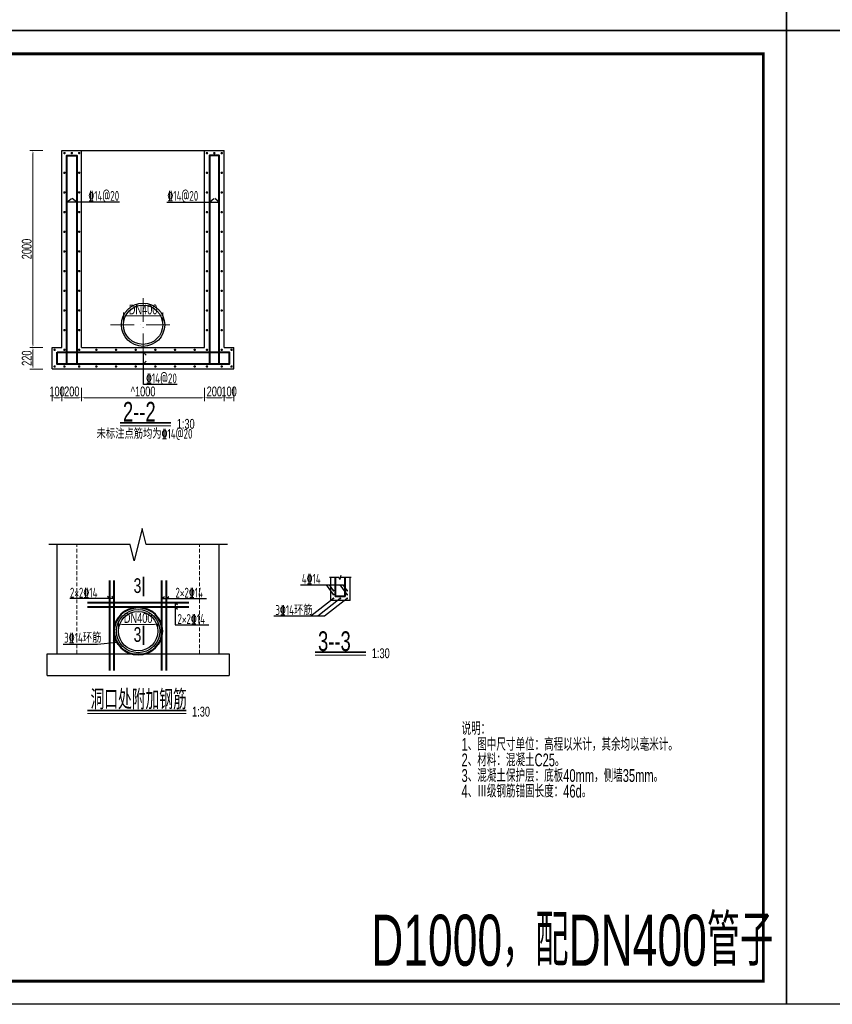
# Model space of a CAD drawing. Extents: x 515228 to 519464, y 3773519 to 3775499.
# Tile 2 of 14: x 515848 to 516675, y 3773519 to 3774520. Entities that reach past the tile are written whole.
import ezdxf
from ezdxf.enums import TextEntityAlignment as Align

# ---------------------------------------------------------------- set-up
doc = ezdxf.new("R2010")
doc.units = 0
doc.header["$PDMODE"] = 35
doc.header["$PDSIZE"] = 0.2
doc.linetypes.add('ACAD_ISO10W100', pattern=[18, 12, -3, 0, -3])
doc.linetypes.add('DASHED', pattern=[19.05, 12.7, -6.35])
doc.layers.get('0').update_dxf_attribs({"linetype": 'CONTINUOUS'})
doc.layers.get('Defpoints').update_dxf_attribs({"linetype": 'CONTINUOUS'})
for name, color, linetype, lineweight in [('1XSX', 255, 'CONTINUOUS', 20), ('2CSX', 1, 'CONTINUOUS', 35), ('文本标注与细实线', 7, 'CONTINUOUS', 13), ('粗实线', 1, 'CONTINUOUS', 40), ('虚线层', 2, 'DASHED', 9), ('钢筋', 1, 'CONTINUOUS', 40)]:
    doc.layers.add(name, color=color, linetype=linetype, lineweight=lineweight)
doc.styles.add('hz-e', font='hztxt_e.shx', dxfattribs={"width": 0.7, "bigfont": 'hztxt.shx'})
doc.styles.add('HZTXT', font='hztxt_e.shx', dxfattribs={"width": 0.7, "height": 0.7, "bigfont": 'hztxt.shx'})
doc.styles.add('三级钢', font='tssdeng.shx', dxfattribs={"width": 0.75, "bigfont": 'hztxt.shx'})
doc.dimstyles.new('1：100', dxfattribs={"dimtxt": 30, "dimasz": 10, "dimexe": 5, "dimexo": 10, "dimgap": 4, "dimtad": 1, "dimdec": 1, "dimdsep": 46, "dimtxsty": 'HZTXT', "dimblk": 'OBLIQUE', "dimcen": 15, "dimclrd": 3, "dimclre": 3, "dimclrt": 256, "dimadec": 0, "dimazin": 0, "dimtfac": 1, "dimtdec": 1, "dimtmove": 0, "dimatfit": 3, "dimldrblk": 'OBLIQUE', "dimfxl": 0, "dimlwd": -1, "dimlwe": 0, "dimarcsym": 0})

# ---------------------------------------------------------------- blocks, each defined once
blk = doc.blocks.new('*D98')
at = {"layer": 'Defpoints', "color": 0}
for p in [(515986.4, 3774386.6), (515861.4, 3774186.6), (515890.9, 3774186.6)]:
    blk.add_point(p, dxfattribs=at)
at = {"layer": '文本标注与细实线', "color": 3, "lineweight": 0}
for p, q in [((515871.4, 3774386.6), (515858.1, 3774386.6)), ((515871.4, 3774186.6), (515858.1, 3774186.6))]:
    blk.add_line(p, q, dxfattribs=at)
at = {"layer": '文本标注与细实线', "color": 3}
blk.add_line((515861.4, 3774383.3), (515861.4, 3774190), dxfattribs=at)
for points in [[(515860.8, 3774383.3), (515861.9, 3774383.3), (515861.4, 3774386.6)], [(515860.8, 3774190), (515861.9, 3774190), (515861.4, 3774186.6)]]:
    blk.add_solid(points, dxfattribs=at)
at = {"layer": '文本标注与细实线', "insert": (515855.1, 3774286.6), "char_height": 10, "attachment_point": 5, "rotation": 90, "style": 'hz-e'}
blk.add_mtext('2000', dxfattribs=at)
blk = doc.blocks.new('_Oblique')
at = {"color": 0, "linetype": 'ByBlock', "lineweight": -2}
blk.add_line((-0.5, -0.5), (0.5, 0.5), dxfattribs=at)
blk = doc.blocks.new('*D99')
at = {"layer": 'Defpoints', "color": 0}
for p in [(515880.8, 3774186.6), (515861.4, 3774164.6), (515880.9, 3774164.6)]:
    blk.add_point(p, dxfattribs=at)
at = {"layer": '文本标注与细实线', "color": 3, "lineweight": 0}
for p, q in [((515871.4, 3774186.6), (515858.1, 3774186.6)), ((515871.4, 3774164.6), (515858.1, 3774164.6))]:
    blk.add_line(p, q, dxfattribs=at)
at = {"layer": '文本标注与细实线', "color": 3}
blk.add_line((515861.4, 3774183.3), (515861.4, 3774168), dxfattribs=at)
for points in [[(515860.8, 3774183.3), (515861.9, 3774183.3), (515861.4, 3774186.6)], [(515860.8, 3774168), (515861.9, 3774168), (515861.4, 3774164.6)]]:
    blk.add_solid(points, dxfattribs=at)
at = {"layer": '文本标注与细实线', "insert": (515855.1, 3774175.6), "char_height": 10, "attachment_point": 5, "rotation": 90, "style": 'hz-e'}
blk.add_mtext('220', dxfattribs=at)
blk = doc.blocks.new('*D100')
at = {"layer": 'Defpoints', "color": 0}
for p in [(515890.9, 3774186.6), (515880.9, 3774164.6), (515890.9, 3774135.3)]:
    blk.add_point(p, dxfattribs=at)
at = {"layer": '文本标注与细实线', "color": 3, "lineweight": 0}
for p, q in [((515880.9, 3774145.3), (515880.9, 3774132)), ((515890.9, 3774145.3), (515890.9, 3774132))]:
    blk.add_line(p, q, dxfattribs=at)
at = {"layer": '文本标注与细实线', "color": 3}
blk.add_line((515884.2, 3774135.3), (515887.6, 3774135.3), dxfattribs=at)
for points in [[(515884.2, 3774135.9), (515884.2, 3774134.8), (515880.9, 3774135.3)], [(515887.6, 3774135.9), (515887.6, 3774134.8), (515890.9, 3774135.3)]]:
    blk.add_solid(points, dxfattribs=at)
at = {"layer": '文本标注与细实线', "insert": (515885.9, 3774141.7), "char_height": 10, "attachment_point": 5, "style": 'hz-e'}
blk.add_mtext('100', dxfattribs=at)
blk = doc.blocks.new('*D101')
at = {"layer": 'Defpoints', "color": 0}
for p in [(515890.9, 3774186.6), (515910.9, 3774186.6), (515910.9, 3774135.3)]:
    blk.add_point(p, dxfattribs=at)
at = {"layer": '文本标注与细实线', "color": 3, "lineweight": 0}
for p, q in [((515890.9, 3774145.3), (515890.9, 3774132)), ((515910.9, 3774145.3), (515910.9, 3774132))]:
    blk.add_line(p, q, dxfattribs=at)
at = {"layer": '文本标注与细实线', "color": 3}
blk.add_line((515894.2, 3774135.3), (515907.6, 3774135.3), dxfattribs=at)
for points in [[(515894.2, 3774135.9), (515894.2, 3774134.8), (515890.9, 3774135.3)], [(515907.6, 3774135.9), (515907.6, 3774134.8), (515910.9, 3774135.3)]]:
    blk.add_solid(points, dxfattribs=at)
at = {"layer": '文本标注与细实线', "insert": (515900.9, 3774141.7), "char_height": 10, "attachment_point": 5, "style": 'hz-e'}
blk.add_mtext('200', dxfattribs=at)
blk = doc.blocks.new('*D102')
at = {"layer": 'Defpoints', "color": 0}
for p in [(515910.9, 3774186.6), (516035.9, 3774186.6), (516035.9, 3774135.3)]:
    blk.add_point(p, dxfattribs=at)
at = {"layer": '文本标注与细实线', "color": 3, "lineweight": 0}
for p, q in [((515910.9, 3774145.3), (515910.9, 3774132)), ((516035.9, 3774145.3), (516035.9, 3774132))]:
    blk.add_line(p, q, dxfattribs=at)
at = {"layer": '文本标注与细实线', "color": 3}
blk.add_line((515914.2, 3774135.3), (516032.6, 3774135.3), dxfattribs=at)
for points in [[(515914.2, 3774135.9), (515914.2, 3774134.8), (515910.9, 3774135.3)], [(516032.6, 3774135.9), (516032.6, 3774134.8), (516035.9, 3774135.3)]]:
    blk.add_solid(points, dxfattribs=at)
at = {"layer": '文本标注与细实线', "insert": (515973.4, 3774141.7), "char_height": 10, "attachment_point": 5, "style": 'hz-e'}
blk.add_mtext('^ 1000', dxfattribs=at)
blk = doc.blocks.new('*D103')
at = {"layer": 'Defpoints', "color": 0}
for p in [(516035.9, 3774186.6), (516055.9, 3774186.6), (516055.9, 3774135.3)]:
    blk.add_point(p, dxfattribs=at)
at = {"layer": '文本标注与细实线', "color": 3, "lineweight": 0}
for p, q in [((516035.9, 3774145.3), (516035.9, 3774132)), ((516055.9, 3774145.3), (516055.9, 3774132))]:
    blk.add_line(p, q, dxfattribs=at)
at = {"layer": '文本标注与细实线', "color": 3}
blk.add_line((516039.2, 3774135.3), (516052.6, 3774135.3), dxfattribs=at)
for points in [[(516039.2, 3774135.9), (516039.2, 3774134.8), (516035.9, 3774135.3)], [(516052.6, 3774135.9), (516052.6, 3774134.8), (516055.9, 3774135.3)]]:
    blk.add_solid(points, dxfattribs=at)
at = {"layer": '文本标注与细实线', "insert": (516045.9, 3774141.7), "char_height": 10, "attachment_point": 5, "style": 'hz-e'}
blk.add_mtext('200', dxfattribs=at)
blk = doc.blocks.new('*D104')
at = {"layer": 'Defpoints', "color": 0}
for p in [(516055.9, 3774186.6), (516065.9, 3774186.6), (516065.9, 3774135.3)]:
    blk.add_point(p, dxfattribs=at)
at = {"layer": '文本标注与细实线', "color": 3, "lineweight": 0}
for p, q in [((516055.9, 3774145.3), (516055.9, 3774132)), ((516065.9, 3774145.3), (516065.9, 3774132))]:
    blk.add_line(p, q, dxfattribs=at)
at = {"layer": '文本标注与细实线', "color": 3}
blk.add_line((516059.2, 3774135.3), (516062.6, 3774135.3), dxfattribs=at)
for points in [[(516059.2, 3774135.9), (516059.2, 3774134.8), (516055.9, 3774135.3)], [(516062.6, 3774135.9), (516062.6, 3774134.8), (516065.9, 3774135.3)]]:
    blk.add_solid(points, dxfattribs=at)
at = {"layer": '文本标注与细实线', "insert": (516060.9, 3774141.7), "char_height": 10, "attachment_point": 5, "style": 'hz-e'}
blk.add_mtext('100', dxfattribs=at)
blk = doc.blocks.new('*D117')
at = {"layer": 'Defpoints', "color": 0}
for p in [(515948.4, 3773905), (515948.4, 3773898.1), (515988.4, 3773898.1)]:
    blk.add_point(p, dxfattribs=at)
at = {"layer": '文本标注与细实线', "color": 3, "lineweight": 0}
for p, q in [((515948.4, 3773901.5), (515948.4, 3773908.4)), ((515988.4, 3773901.5), (515988.4, 3773908.4))]:
    blk.add_line(p, q, dxfattribs=at)
at = {"layer": '文本标注与细实线', "color": 3}
blk.add_line((515985.1, 3773905), (515951.7, 3773905), dxfattribs=at)
for points in [[(515951.7, 3773905.6), (515951.7, 3773904.5), (515948.4, 3773905)], [(515985.1, 3773905.6), (515985.1, 3773904.5), (515988.4, 3773905)]]:
    blk.add_solid(points, dxfattribs=at)
at = {"layer": '文本标注与细实线', "insert": (515968.4, 3773911.4), "char_height": 10, "attachment_point": 5, "style": 'hz-e'}
blk.add_mtext('DN400', dxfattribs=at)
blk = doc.blocks.new('*D118')
at = {"layer": 'Defpoints', "color": 0}
for p in [(515953.4, 3774218.8), (515953.4, 3774209.6), (515993.4, 3774209.6)]:
    blk.add_point(p, dxfattribs=at)
at = {"layer": '文本标注与细实线', "color": 3, "lineweight": 0}
for p, q in [((515953.4, 3774213), (515953.4, 3774222.1)), ((515993.4, 3774213), (515993.4, 3774222.1))]:
    blk.add_line(p, q, dxfattribs=at)
at = {"layer": '文本标注与细实线', "color": 3}
blk.add_line((515990.1, 3774218.8), (515956.7, 3774218.8), dxfattribs=at)
for points in [[(515956.7, 3774219.3), (515956.7, 3774218.2), (515953.4, 3774218.8)], [(515990.1, 3774219.3), (515990.1, 3774218.2), (515993.4, 3774218.8)]]:
    blk.add_solid(points, dxfattribs=at)
at = {"layer": '文本标注与细实线', "insert": (515973.4, 3774225.1), "char_height": 10, "attachment_point": 5, "style": 'hz-e'}
blk.add_mtext('DN400', dxfattribs=at)

msp = doc.modelspace()

# ---------------------------------------------------------------- linework, layer by layer
for p, q in [((515890.894, 3774386.623), (516055.894, 3774386.623)), ((515890.894, 3774186.623), (515890.894, 3774386.623)), ((515910.894, 3774186.623), (515910.894, 3774386.623)), ((516035.894, 3774186.623), (516035.894, 3774386.623)), ((516055.894, 3774186.623), (516055.894, 3774386.623)), ((515949.268, 3774334.317), (515895.894, 3774334.317)), ((515997.519, 3774334.317), (516050.894, 3774334.317)), ((515880.894, 3774164.623), (515880.894, 3774186.623)), ((515880.894, 3774186.623), (515890.894, 3774186.623)), ((515910.894, 3774186.623), (516035.894, 3774186.623)), ((516055.894, 3774186.623), (516065.894, 3774186.623)), ((516065.894, 3774164.623), (516065.894, 3774186.623)), ((515880.894, 3774164.623), (516065.894, 3774164.623)), ((516007.948, 3774148.797), (515974, 3774148.797)), ((516133.47, 3773945.031), (516176.891, 3773945.031)), ((516166.99, 3773935.311), (516160.024, 3773945.031)), ((516166.99, 3773939.311), (516162.891, 3773945.031)), ((516180.99, 3773935.311), (516174.024, 3773945.031)), ((516180.99, 3773939.311), (516176.891, 3773945.031)), ((515939.598, 3773931.337), (515937.09, 3773933.3)), ((515944.161, 3773931.337), (515941.653, 3773933.3)), ((515992.626, 3773931.337), (515995.134, 3773933.3)), ((515997.19, 3773931.337), (515999.698, 3773933.3)), ((515944.161, 3773931.337), (515898.756, 3773931.337)), ((515992.626, 3773931.337), (516038.032, 3773931.337)), ((516005.995, 3773926.962), (516005.995, 3773904.518)), ((516005.995, 3773926.962), (516008.503, 3773925)), ((516005.995, 3773922.399), (516008.503, 3773920.436)), ((516166.99, 3773931.311), (516144.131, 3773913.359)), ((516173.99, 3773931.311), (516151.131, 3773913.359)), ((516180.99, 3773931.311), (516158.131, 3773913.359)), ((516183.99, 3773929.311), (516163.99, 3773929.311)), ((516158.131, 3773913.359), (516106.386, 3773913.359)), ((516005.995, 3773904.518), (516040.176, 3773904.518)), ((515875.894, 3773875.117), (516060.894, 3773875.117)), ((515875.894, 3773853.117), (516060.894, 3773853.117))]:
    msp.add_line(p, q)
at = {"linetype": 'Continuous'}
for p, q in [((515895.894, 3774334.317), (515900.438, 3774337.995)), ((515905.894, 3774334.317), (515901.349, 3774337.995)), ((516040.894, 3774334.317), (516045.438, 3774337.995)), ((516050.894, 3774334.317), (516046.349, 3774337.995)), ((515974, 3774148.797), (515974, 3774181.623)), ((515974, 3774181.623), (515976.493, 3774178.791)), ((515974, 3774169.623), (515976.493, 3774172.455)), ((515885.894, 3773875.117), (515885.894, 3773986.003)), ((516050.894, 3773875.117), (516050.894, 3773986.003)), ((515892.246, 3773884.735), (515926.898, 3773884.735)), ((515926.898, 3773884.735), (515946.906, 3773886.808)), ((515946.906, 3773886.808), (515942.945, 3773889.144)), ((515875.894, 3773853.117), (515875.894, 3773875.117)), ((516060.894, 3773875.117), (516060.894, 3773853.117))]:
    msp.add_line(p, q, dxfattribs=at)
for points in [[(516627.89, 3774508.674), (515227.89, 3774508.674), (515227.89, 3775498.674), (516627.89, 3775498.674)], [(518027.89, 3774508.674), (516627.89, 3774508.674), (516627.89, 3775498.674), (518027.89, 3775498.674)], [(516627.89, 3773518.674), (515227.89, 3773518.674), (515227.89, 3774508.674), (516627.89, 3774508.674)], [(518027.89, 3773518.674), (516627.89, 3773518.674), (516627.89, 3774508.674), (518027.89, 3774508.674)]]:
    msp.add_lwpolyline(points, close=True)
at = {"const_width": 2.828}
msp.add_lwpolyline([(515286.813, 3774485.004), (516604.321, 3774485.004), (516604.321, 3773542.243), (515286.813, 3773542.243), (515286.813, 3774485.004)], dxfattribs=at)
at = {"linetype": 'Continuous'}
msp.add_lwpolyline([(516059.144, 3773986.003), (515976.644, 3773986.003), (515972.519, 3774002.503), (515964.269, 3773969.503), (515960.144, 3773986.003), (515877.644, 3773986.003)], dxfattribs=at)
for points in [[(516184.99, 3773952.571), (516174.99, 3773952.571), (516174.49, 3773954.571), (516173.49, 3773950.571), (516172.99, 3773952.571), (516162.99, 3773952.571)], [(516163.99, 3773952.571), (516163.99, 3773929.311)], [(516183.99, 3773929.311), (516183.99, 3773952.571)]]:
    msp.add_lwpolyline(points)
for radius in [22, 20]:
    msp.add_circle((515973.394, 3774209.623), radius, dxfattribs=at)
for radius in [22, 20]:
    msp.add_circle((515968.394, 3773898.117), radius)
at = {"layer": '1XSX'}
for p, q in [((515950.014, 3774106.894), (516001.726, 3774106.894)), ((516148.465, 3773873.635), (516200.177, 3773873.635)), ((515916.999, 3773814.275), (516017.321, 3773814.275))]:
    msp.add_line(p, q, dxfattribs=at)
at = {"layer": '2CSX'}
for p, q in [((515950.014, 3774109.934), (516001.726, 3774109.934)), ((515973.919, 3773933.753), (515973.919, 3773953.145)), ((515973.919, 3773884.033), (515973.919, 3773903.426)), ((516148.465, 3773876.675), (516200.177, 3773876.675)), ((515916.999, 3773817.315), (516017.321, 3773817.315))]:
    msp.add_line(p, q, dxfattribs=at)
at = {"layer": '2CSX', "const_width": 0.243}
for points in [[(515950.014, 3774109.934), (516001.726, 3774109.934)], [(516148.465, 3773876.675), (516200.177, 3773876.675)], [(515916.999, 3773817.315), (516017.321, 3773817.315)]]:
    msp.add_lwpolyline(points, dxfattribs=at)
at = {"layer": '文本标注与细实线'}
for points, const_width in [([(515892.769, 3774384.123, 1), (515894.019, 3774384.123, 1)], 1.25), ([(515900.269, 3774384.123, 1), (515901.519, 3774384.123, 1)], 1.25), ([(515907.769, 3774384.123, 1), (515909.019, 3774384.123, 1)], 1.25), ([(516039.019, 3774384.123, -1), (516037.769, 3774384.123, -1)], 1.25), ([(516046.519, 3774384.123, -1), (516045.269, 3774384.123, -1)], 1.25), ([(516054.019, 3774384.123, -1), (516052.769, 3774384.123, -1)], 1.25), ([(515892.769, 3774364.123, 1), (515894.019, 3774364.123, 1)], 1.25), ([(515907.769, 3774364.123, 1), (515909.019, 3774364.123, 1)], 1.25), ([(516039.019, 3774364.123, -1), (516037.769, 3774364.123, -1)], 1.25), ([(516054.019, 3774364.123, -1), (516052.769, 3774364.123, -1)], 1.25), ([(515892.769, 3774344.123, 1), (515894.019, 3774344.123, 1)], 1.25), ([(515907.769, 3774344.123, 1), (515909.019, 3774344.123, 1)], 1.25), ([(516039.019, 3774344.123, -1), (516037.769, 3774344.123, -1)], 1.25), ([(516054.019, 3774344.123, -1), (516052.769, 3774344.123, -1)], 1.25), ([(515892.769, 3774324.123, 1), (515894.019, 3774324.123, 1)], 1.25), ([(515907.769, 3774324.123, 1), (515909.019, 3774324.123, 1)], 1.25), ([(516039.019, 3774324.123, -1), (516037.769, 3774324.123, -1)], 1.25), ([(516054.019, 3774324.123, -1), (516052.769, 3774324.123, -1)], 1.25), ([(515892.769, 3774304.123, 1), (515894.019, 3774304.123, 1)], 1.25), ([(515907.769, 3774304.123, 1), (515909.019, 3774304.123, 1)], 1.25), ([(516039.019, 3774304.123, -1), (516037.769, 3774304.123, -1)], 1.25), ([(516054.019, 3774304.123, -1), (516052.769, 3774304.123, -1)], 1.25), ([(515892.769, 3774284.123, 1), (515894.019, 3774284.123, 1)], 1.25), ([(515907.769, 3774284.123, 1), (515909.019, 3774284.123, 1)], 1.25), ([(516039.019, 3774284.123, -1), (516037.769, 3774284.123, -1)], 1.25), ([(516054.019, 3774284.123, -1), (516052.769, 3774284.123, -1)], 1.25), ([(515892.769, 3774264.123, 1), (515894.019, 3774264.123, 1)], 1.25), ([(515907.769, 3774264.123, 1), (515909.019, 3774264.123, 1)], 1.25), ([(516039.019, 3774264.123, -1), (516037.769, 3774264.123, -1)], 1.25), ([(516054.019, 3774264.123, -1), (516052.769, 3774264.123, -1)], 1.25), ([(515892.769, 3774244.123, 1), (515894.019, 3774244.123, 1)], 1.25), ([(515907.769, 3774244.123, 1), (515909.019, 3774244.123, 1)], 1.25), ([(516039.019, 3774244.123, -1), (516037.769, 3774244.123, -1)], 1.25), ([(516054.019, 3774244.123, -1), (516052.769, 3774244.123, -1)], 1.25), ([(515892.769, 3774224.123, 1), (515894.019, 3774224.123, 1)], 1.25), ([(515907.769, 3774224.123, 1), (515909.019, 3774224.123, 1)], 1.25), ([(516039.019, 3774224.123, -1), (516037.769, 3774224.123, -1)], 1.25), ([(516054.019, 3774224.123, -1), (516052.769, 3774224.123, -1)], 1.25), ([(515892.769, 3774204.123, 1), (515894.019, 3774204.123, 1)], 1.25), ([(515907.769, 3774204.123, 1), (515909.019, 3774204.123, 1)], 1.25), ([(516039.019, 3774204.123, -1), (516037.769, 3774204.123, -1)], 1.25), ([(516054.019, 3774204.123, -1), (516052.769, 3774204.123, -1)], 1.25), ([(515882.769, 3774184.123, 1), (515884.019, 3774184.123, 1)], 1.25), ([(515892.769, 3774184.123, 1), (515894.019, 3774184.123, 1)], 1.25), ([(515907.769, 3774184.123, 1), (515909.019, 3774184.123, 1)], 1.25), ([(515925.269, 3774184.123, 1), (515926.519, 3774184.123, 1)], 1.25), ([(515945.269, 3774184.123, 1), (515946.519, 3774184.123, 1)], 1.25), ([(515965.269, 3774184.123, 1), (515966.519, 3774184.123, 1)], 1.25), ([(515985.269, 3774184.123, 1), (515986.519, 3774184.123, 1)], 1.25), ([(516005.269, 3774184.123, 1), (516006.519, 3774184.123, 1)], 1.25), ([(516025.269, 3774184.123, 1), (516026.519, 3774184.123, 1)], 1.25), ([(516039.019, 3774184.123, -1), (516037.769, 3774184.123, -1)], 1.25), ([(516054.019, 3774184.123, -1), (516052.769, 3774184.123, -1)], 1.25), ([(516062.769, 3774184.123, 1), (516064.019, 3774184.123, 1)], 1.25), ([(515882.769, 3774167.123, 1), (515884.019, 3774167.123, 1)], 1.25), ([(515892.769, 3774167.123, 1), (515894.019, 3774167.123, 1)], 1.25), ([(515907.769, 3774167.123, 1), (515909.019, 3774167.123, 1)], 1.25), ([(515925.269, 3774167.123, 1), (515926.519, 3774167.123, 1)], 1.25), ([(515945.269, 3774167.123, 1), (515946.519, 3774167.123, 1)], 1.25), ([(515965.269, 3774167.123, 1), (515966.519, 3774167.123, 1)], 1.25), ([(515985.269, 3774167.123, 1), (515986.519, 3774167.123, 1)], 1.25), ([(516005.269, 3774167.123, 1), (516006.519, 3774167.123, 1)], 1.25), ([(516025.269, 3774167.123, 1), (516026.519, 3774167.123, 1)], 1.25), ([(516039.019, 3774167.123, -1), (516037.769, 3774167.123, -1)], 1.25), ([(516054.019, 3774167.123, -1), (516052.769, 3774167.123, -1)], 1.25), ([(516062.769, 3774167.123, 1), (516064.019, 3774167.123, 1)], 1.25), ([(516167.49, 3773939.311, -1), (516166.49, 3773939.311, -1)], 1), ([(516167.49, 3773935.311, -1), (516166.49, 3773935.311, -1)], 1), ([(516167.49, 3773931.311, -1), (516166.49, 3773931.311, -1)], 1), ([(516174.49, 3773931.311, -1), (516173.49, 3773931.311, -1)], 1), ([(516181.49, 3773939.311, -1), (516180.49, 3773939.311, -1)], 1), ([(516181.49, 3773935.311, -1), (516180.49, 3773935.311, -1)], 1), ([(516181.49, 3773931.311, -1), (516180.49, 3773931.311, -1)], 1)]:
    msp.add_lwpolyline(points, format="xyb", close=True, dxfattribs=dict(at, const_width=const_width))
at = {"layer": '粗实线', "color": 6, "linetype": 'ACAD_ISO10W100', "lineweight": 13, "ltscale": 2}
for p, q in [((515973.394, 3774176.623), (515973.394, 3774242.623)), ((515940.394, 3774209.623), (516006.394, 3774209.623))]:
    msp.add_line(p, q, dxfattribs=at)
at = {"layer": '粗实线', "flags": 128}
for points in [[(515895.894, 3774169.623), (515895.894, 3774381.623), (515905.894, 3774381.623), (515905.894, 3774169.623)], [(516050.894, 3774169.623), (516050.894, 3774381.623), (516040.894, 3774381.623), (516040.894, 3774169.623)]]:
    msp.add_lwpolyline(points, dxfattribs=at)
at = {"layer": '粗实线'}
msp.add_lwpolyline([(515885.894, 3774181.623), (516060.894, 3774181.623), (516060.894, 3774169.623), (515885.894, 3774169.623)], close=True, dxfattribs=at)
at = {"layer": '虚线层', "ltscale": 0.3}
for p, q in [((515905.894, 3773875.117), (515905.894, 3773986.003)), ((516030.894, 3773875.117), (516030.894, 3773986.003))]:
    msp.add_line(p, q, dxfattribs=at)
at = {"layer": '钢筋'}
for p, q in [((515939.598, 3773858.117), (515939.598, 3773949.632)), ((515944.161, 3773858.117), (515944.161, 3773949.632)), ((515992.626, 3773858.117), (515992.626, 3773949.632)), ((515997.19, 3773858.117), (515997.19, 3773949.632)), ((516178.99, 3773933.311), (516168.99, 3773933.311)), ((516019.881, 3773926.962), (515916.906, 3773926.962)), ((516019.881, 3773922.399), (515916.906, 3773922.399))]:
    msp.add_line(p, q, dxfattribs=at)
for points in [[(516168.99, 3773952.571), (516168.99, 3773933.311)], [(516178.99, 3773933.311), (516178.99, 3773952.571)]]:
    msp.add_lwpolyline(points, dxfattribs=at)
msp.add_circle((515968.394, 3773898.117), 24.282, dxfattribs=at)

# ---------------------------------------------------------------- texts
at = {"style": '三级钢', "width": 0.7}
for s, p in [('\x8414@20', (515917.697, 3774335.601)), ('\x8414@20', (515998.129, 3774335.601)), ('\x8414@20', (515976.376, 3774150.081)), ('4\x8414', (516134.775, 3773946.311)), ('2×2\x8414', (515898.981, 3773932.228)), ('2×2\x8414', (516006.307, 3773932.228)), ('3\x8414环筋', (516107.946, 3773914.501)), ('2×2\x8414', (516008.406, 3773905.408)), ('3\x8414环筋', (515893.095, 3773886.344))]:
    msp.add_text(s, height=10, dxfattribs=at).set_placement(p)
msp.add_text('未标注点筋均为\x8414@20', height=10, dxfattribs=at).set_placement((515974.887, 3774093.76), align=Align.CENTER)
at = {"layer": '1XSX', "style": 'hz-e', "width": 0.7}
for s, height, p in [('2--2', 20, (515952.922, 3774111.144)), ('1:30', 10, (516007.674, 3774103.865)), ('3', 15, (515963.803, 3773936.864)), ('3', 15, (515963.803, 3773887.144)), ('3--3', 20, (516151.372, 3773877.885)), ('1:30', 10, (516206.125, 3773870.606)), ('洞口处附加钢筋', 20, (515919.906, 3773818.526)), ('1:30', 10, (516023.269, 3773811.246))]:
    msp.add_text(s, height=height, dxfattribs=at).set_placement(p)
at = {"layer": '文本标注与细实线', "style": 'hz-e', "width": 0.65}
for s, height, p in [('说明：', 13, (516297.39, 3773792.578)), ('1、图中尺寸单位：高程以米计，其余均以毫米计。', 13, (516297.39, 3773776.462)), ('2、材料：混凝土C25。', 13, (516297.39, 3773760.615)), ('3、混凝土保护层：底板40mm，侧墙35mm。', 13, (516297.39, 3773744.768)), ('4、Ⅲ级钢筋锚固长度：46d。', 13, (516297.39, 3773728.921)), ('D1000，配DN400管子', 52, (516205.478, 3773557.833))]:
    msp.add_text(s, height=height, dxfattribs=at).set_placement(p)

# ---------------------------------------------------------------- dimensions: what is measured, and where the dimension line sits
at = {"layer": '文本标注与细实线'}
for base, p1, p2, picture, middle in [((515861.394, 3774186.623), (515986.444, 3774386.623), (515890.894, 3774186.623), '*D98', (515855.06, 3774286.623)), ((515861.394, 3774164.623), (515880.844, 3774186.623), (515880.894, 3774164.623), '*D99', (515855.06, 3774175.623))]:
    dim = msp.add_linear_dim(base=base, p1=p1, p2=p2, angle=90, dimstyle='1：100', override={"dimscale": 0.333333, "dimexe": 10, "dimlfac": 10, "dimtxsty": 'hz-e', "dimsah": 1, "dimtix": 1, "dimfxl": 30}, dxfattribs=at)
    dim.commit()
    dim.dimension.update_dxf_attribs({"geometry": picture, "text_midpoint": middle})
for base, p1, p2, text, picture, middle in [((515953.394, 3774218.777), (515993.394, 3774209.623), (515953.394, 3774209.623), 'DN<>', '*D118', (515973.394, 3774225.11)), ((516035.894, 3774135.325), (515910.894, 3774186.623), (516035.894, 3774186.623), '^ 1000', '*D102', (515973.394, 3774141.659)), ((515948.394, 3773905.037), (515988.394, 3773898.117), (515948.394, 3773898.117), 'DN<>', '*D117', (515968.394, 3773911.37))]:
    dim = msp.add_linear_dim(base=base, p1=p1, p2=p2, text=text, dimstyle='1：100', override={"dimscale": 0.333333, "dimexe": 10, "dimlfac": 10, "dimtxsty": 'hz-e', "dimsah": 1, "dimtix": 1, "dimfxl": 30}, dxfattribs=at)
    dim.commit()
    dim.dimension.update_dxf_attribs({"geometry": picture, "text_midpoint": middle})
for base, p1, p2, picture, middle in [((515890.894, 3774135.325), (515880.894, 3774164.623), (515890.894, 3774186.623), '*D100', (515885.894, 3774135.325)), ((516065.894, 3774135.325), (516055.894, 3774186.623), (516065.894, 3774186.623), '*D104', (516060.894, 3774135.325))]:
    dim = msp.add_linear_dim(base=base, p1=p1, p2=p2, dimstyle='1：100', override={"dimscale": 0.333333, "dimexe": 10, "dimlfac": 10, "dimtxsty": 'hz-e', "dimsah": 1, "dimtix": 1, "dimfxl": 30}, dxfattribs=at)
    dim.commit()
    dim.dimension.update_dxf_attribs({"geometry": picture, "text_midpoint": middle, "dimtype": 160})
for base, p1, p2, picture, middle in [((515910.894, 3774135.325), (515890.894, 3774186.623), (515910.894, 3774186.623), '*D101', (515900.894, 3774141.659)), ((516055.894, 3774135.325), (516035.894, 3774186.623), (516055.894, 3774186.623), '*D103', (516045.894, 3774141.659))]:
    dim = msp.add_linear_dim(base=base, p1=p1, p2=p2, dimstyle='1：100', override={"dimscale": 0.333333, "dimexe": 10, "dimlfac": 10, "dimtxsty": 'hz-e', "dimsah": 1, "dimtix": 1, "dimfxl": 30}, dxfattribs=at)
    dim.commit()
    dim.dimension.update_dxf_attribs({"geometry": picture, "text_midpoint": middle})

doc.saveas('drawing.dxf')
